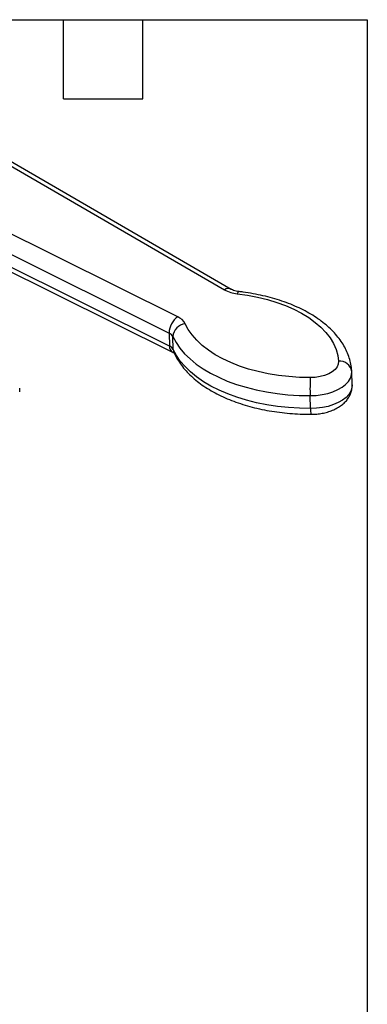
# Model space of a CAD drawing. Header units: inches. Extents: x 0.5 to 21.5, y 0.5 to 16.5.
# Tile 12 of 12: x 18.9 to 21.5, y 9 to 16.5. Entities that reach past the tile are written whole.
import ezdxf

# ---------------------------------------------------------------- set-up
doc = ezdxf.new("R2010")
doc.units = ezdxf.units.IN
doc.header["$LTSCALE"] = 2
doc.header["$MEASUREMENT"] = 0
doc.linetypes.add('SLD-Solid', pattern=[0])
doc.layers.add('TEXT', color=140, linetype='SLD-Solid', lineweight=25)

msp = doc.modelspace()

# ---------------------------------------------------------------- linework, layer by layer
for p, q in [((18.3425, 15.6563), (20.4183, 14.4531)), ((20.4701, 14.4566), (18.3925, 15.6607)), ((20.0638, 14.2485), (17.829, 15.3598)), ((17.7618, 15.2379), (19.9993, 14.1252)), ((20.0022, 14.0271), (17.7647, 15.1398)), ((17.7887, 15.0928), (20.0253, 13.9805)), ((19.9993, 14.1252), (20.0022, 14.0271)), ((20.0307, 14.0008), (20.0277, 14.0989)), ((21.3827, 13.8302), (21.3826, 13.8334)), ((21.3857, 13.7322), (21.3827, 13.8302)), ((21.0698, 13.553), (21.0669, 13.6511))]:
    msp.add_line(p, q)
at = {"flags": 128}
for points in [[(20.5289, 14.4394), (20.5285, 14.4394), (20.5241, 14.4377), (20.5195, 14.4323), (20.5148, 14.4234)], [(20.5148, 14.4234), (20.5932, 14.4121), (20.6696, 14.3974), (20.7433, 14.3793), (20.8139, 14.3578), (20.881, 14.3332), (20.9441, 14.3055), (21.0028, 14.275), (21.0567, 14.2419), (21.1055, 14.2064), (21.1489, 14.1687), (21.1866, 14.1291), (21.2183, 14.0878), (21.2438, 14.045), (21.263, 14.0012), (21.2757, 13.9564), (21.2818, 13.9112)], [(21.068, 13.7877), (20.9865, 13.7895), (20.9057, 13.7949), (20.8263, 13.804), (20.7487, 13.8166), (20.6733, 13.8328), (20.6008, 13.8523), (20.5316, 13.8751), (20.4661, 13.9009), (20.4047, 13.9297), (20.3479, 13.9613), (20.296, 13.9954), (20.2493, 14.0318), (20.2082, 14.0704), (20.173, 14.1107), (20.1437, 14.1526), (20.1208, 14.1959)], [(20.0277, 14.0989), (20.0513, 14.0542), (20.0809, 14.0108), (20.1164, 13.9689), (20.1576, 13.9287), (20.2043, 13.8905), (20.2561, 13.8545), (20.3129, 13.8209), (20.3743, 13.7898), (20.4398, 13.7616), (20.5092, 13.7363), (20.5821, 13.714), (20.658, 13.695), (20.7364, 13.6793), (20.817, 13.667), (20.8993, 13.6581), (20.9827, 13.6528), (21.0669, 13.6511)], [(21.0698, 13.553), (20.9856, 13.5548), (20.9022, 13.5601), (20.8199, 13.5689), (20.7393, 13.5812), (20.6609, 13.5969), (20.585, 13.6159), (20.5122, 13.6382), (20.4427, 13.6635), (20.3772, 13.6918), (20.3158, 13.7228), (20.2591, 13.7564), (20.2072, 13.7924), (20.1605, 13.8306), (20.1193, 13.8708), (20.0838, 13.9128), (20.0542, 13.9562), (20.0307, 14.0008)], [(20.0307, 14.0008), (20.033, 13.9852), (20.0365, 13.9755)], [(21.2818, 13.9112), (21.2797, 13.8902), (21.2708, 13.8696), (21.2555, 13.8502), (21.2341, 13.8325), (21.2075, 13.8171), (21.1765, 13.8046), (21.1421, 13.7953), (21.1055, 13.7896), (21.068, 13.7877)], [(21.0669, 13.6511), (21.1123, 13.653), (21.157, 13.6587), (21.1999, 13.6679), (21.2401, 13.6806), (21.2767, 13.6964), (21.3089, 13.715), (21.3359, 13.7359), (21.3572, 13.7587), (21.3723, 13.783), (21.3808, 13.808), (21.3827, 13.8302)], [(21.3857, 13.7322), (21.3837, 13.71), (21.3752, 13.6849), (21.3601, 13.6607), (21.3388, 13.6379), (21.3118, 13.6169), (21.2796, 13.5984), (21.243, 13.5826), (21.2028, 13.5699), (21.1599, 13.5606), (21.1152, 13.555), (21.0698, 13.553)]]:
    msp.add_lwpolyline(points, dxfattribs=at)
for centre, radius, start, end in [((20.4472, 14.4097), 0.0522, 63.99306, 123.61528), ((20.5402, 14.6765), 0.2544, 241.39752, 264.2871), ((20.1508, 14.1244), 0.1515, 125.01939, 179.68955), ((20.1322, 14.0918), 0.1047, 96.27601, 176.0806), ((20.0172, 14.1409), 0.1172, 27.97278, 66.59021), ((19.976, 14.0714), 0.0586, 27.97278, 66.59021), ((20.0506, 14.0222), 0.0487, 174.13573, 238.68985), ((19.9789, 13.9734), 0.0586, 27.97278, 66.59021), ((21.2932, 13.8217), 0.0902, 7.43244, 97.23906), ((22.8323, 13.7054), 1.7663, 177.33025, 181.76178), ((17.8928, 13.6943), 0.9744, 359.17158, 0.82842), ((21.2407, 13.5451), 0.1711, 177.34655, 192.02315)]:
    msp.add_arc(centre, radius, start, end)
for points, knots in [([(20.5289, 14.4394), (20.5249, 14.4399), (20.5133, 14.4415), (20.496, 14.4456), (20.4799, 14.4513), (20.4732, 14.455), (20.4701, 14.4566)], [0, 0, 0, 0, 0.15721, 0.462481, 0.760134, 1, 1, 1, 1]), ([(21.3825, 13.8356), (21.3817, 13.8454), (21.3795, 13.8713), (21.3711, 13.9131), (21.3562, 13.9603), (21.3357, 14.0065), (21.3097, 14.0515), (21.2783, 14.0951), (21.2415, 14.1372), (21.1995, 14.1775), (21.1524, 14.2157), (21.1006, 14.2516), (21.0443, 14.285), (20.9841, 14.3157), (20.9202, 14.3435), (20.853, 14.3683), (20.7829, 14.39), (20.7103, 14.4086), (20.6355, 14.4239), (20.5746, 14.4337), (20.5388, 14.4381), (20.5289, 14.4394)], [0, 0, 0, 0, 0.031527, 0.083838, 0.136293, 0.189196, 0.242767, 0.29713, 0.352305, 0.408213, 0.464705, 0.521603, 0.578741, 0.635984, 0.693217, 0.750388, 0.807471, 0.864459, 0.921356, 0.978172, 1, 1, 1, 1]), ([(20.0253, 13.9805), (20.0273, 13.9795), (20.0328, 13.9766), (20.0379, 13.9726), (20.0382, 13.9723), (20.0383, 13.9721)], [0, 0, 0, 0, 0.229033, 0.646498, 1, 1, 1, 1]), ([(20.0364, 13.9755), (20.0407, 13.9665), (20.0524, 13.942), (20.0759, 13.9032), (20.1081, 13.8597), (20.1458, 13.8179), (20.1887, 13.7779), (20.2365, 13.7401), (20.2891, 13.7045), (20.346, 13.6716), (20.4068, 13.6414), (20.4713, 13.6141), (20.539, 13.5898), (20.6095, 13.5685), (20.6825, 13.5505), (20.7576, 13.5356), (20.8344, 13.524), (20.9125, 13.5157), (20.9923, 13.5104), (21.0461, 13.5098), (21.0734, 13.5095)], [0, 0, 0, 0, 0.031528, 0.085868, 0.140767, 0.196481, 0.252912, 0.309903, 0.367276, 0.424866, 0.482543, 0.540197, 0.597781, 0.655275, 0.712674, 0.769982, 0.827209, 0.884371, 0.941483, 1, 1, 1, 1]), ([(21.0734, 13.5095), (21.081, 13.5096), (21.1025, 13.5099), (21.138, 13.5134), (21.1789, 13.521), (21.2183, 13.5325), (21.2558, 13.5479), (21.2894, 13.5667), (21.3182, 13.5883), (21.3418, 13.6119), (21.3605, 13.6375), (21.3743, 13.6647), (21.3832, 13.6939), (21.3861, 13.7186), (21.3856, 13.7334), (21.3854, 13.7376)], [0, 0, 0, 0, 0.048373, 0.136869, 0.225878, 0.315831, 0.407216, 0.500329, 0.585014, 0.66637, 0.743969, 0.818454, 0.890839, 0.96905, 1, 1, 1, 1])]:
    msp.add_open_spline(points, degree=3, knots=knots)
at = {"layer": 'TEXT'}
for p, q in [((0.5, 16.5), (21.5, 16.5)), ((19.2, 15.9), (19.2, 16.5)), ((19.8, 15.9), (19.8, 16.5)), ((21.5, 16.5), (21.5, 0.5)), ((19.2, 15.9), (19.8, 15.9))]:
    msp.add_line(p, q, dxfattribs=at)

doc.saveas('drawing.dxf')
